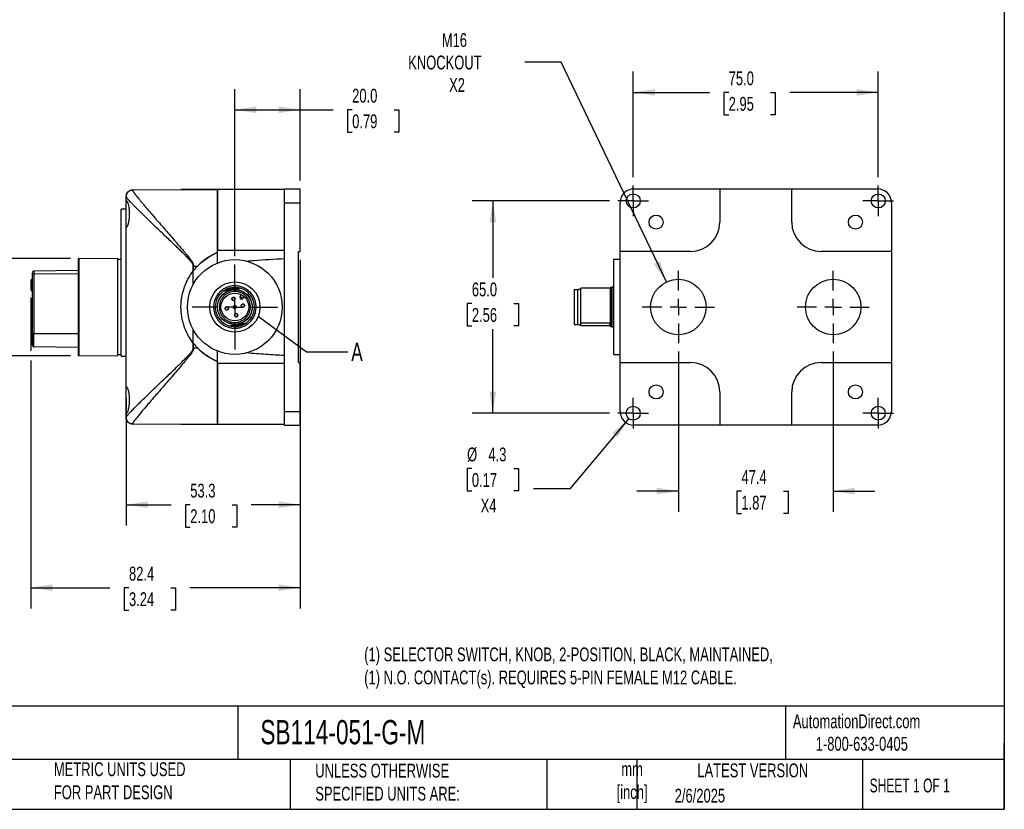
# Model space of a CAD drawing. Header units: millimetres. Extents: x 13 to 546, y 13 to 419.
# Tile 7 of 9: x 245 to 546, y 13 to 254. Entities that reach past the tile are written whole.
import ezdxf

# ---------------------------------------------------------------- set-up
doc = ezdxf.new("R2010")
doc.units = ezdxf.units.MM
doc.header["$LTSCALE"] = 2
doc.linetypes.add('SLD-Center', pattern=[19.05, 15.24, -1.27, 1.27, -1.27])
doc.linetypes.add('SLD-Solid', pattern=[0])
doc.layers.add('CENTER', color=40, linetype='SLD-Center')
doc.layers.add('DIMENSIONS', color=140, linetype='SLD-Solid', lineweight=25)
doc.layers.add('TEXT', color=140, linetype='SLD-Solid', lineweight=25)
doc.styles.add('SLDTEXTSTYLE0', font='TXT', dxfattribs={"width": 0.7})
doc.styles.add('SLDTEXTSTYLE1', font='TXT', dxfattribs={"width": 0.65})
doc.dimstyles.new('SLDDIMSTYLE0', dxfattribs={"dimtxt": 4.316016, "dimasz": 6.604, "dimexe": 0, "dimexo": 0.0625, "dimgap": 1.079004, "dimtad": 0, "dimtih": 1, "dimtoh": 1, "dimrnd": 1e-09, "dimzin": 4, "dimdsep": 46, "dimtxsty": 'SLDTEXTSTYLE0', "dimsah": 1, "dimcen": 0.09, "dimadec": 0, "dimazin": 1, "dimtfac": 1, "dimtofl": 0, "dimtmove": 0, "dimatfit": 3, "dimfxl": 0, "dimfrac": 2, "dimtolj": 1, "dimtzin": 12, "dimarcsym": 0})
doc.dimstyles.new('SLDDIMSTYLE1', dxfattribs={"dimtxt": 4.316016, "dimasz": 6.604, "dimexe": 0, "dimexo": 0.0625, "dimgap": 1.079004, "dimtad": 0, "dimtih": 1, "dimtoh": 1, "dimrnd": 1e-09, "dimzin": 12, "dimdsep": 46, "dimtxsty": 'SLDTEXTSTYLE0', "dimsah": 1, "dimcen": 0.09, "dimadec": 0, "dimazin": 3, "dimtfac": 1, "dimtofl": 0, "dimtmove": 0, "dimatfit": 3, "dimfxl": 0, "dimfrac": 2, "dimtolj": 1, "dimtzin": 12, "dimarcsym": 0})
doc.dimstyles.new('SLDDIMSTYLE2', dxfattribs={"dimtxt": 4.316016, "dimasz": 6.604, "dimexe": 0, "dimexo": 0.0625, "dimgap": 1.079004, "dimtad": 0, "dimtih": 1, "dimtoh": 1, "dimrnd": 1e-09, "dimzin": 12, "dimdsep": 46, "dimtxsty": 'SLDTEXTSTYLE0', "dimsah": 1, "dimcen": 0.09, "dimadec": 0, "dimazin": 3, "dimtfac": 1, "dimtmove": 0, "dimatfit": 0, "dimfxl": 0, "dimfrac": 2, "dimtolj": 1, "dimtzin": 12, "dimarcsym": 0})
doc.dimstyles.new('SLDDIMSTYLE3', dxfattribs={"dimtxt": 0.18, "dimasz": 6.604, "dimexe": 0, "dimexo": 0.0625, "dimgap": 0, "dimtad": 0, "dimtih": 1, "dimtoh": 1, "dimdec": 0, "dimrnd": 1e-09, "dimzin": 0, "dimdsep": 46, "dimtxsty": 'Standard', "dimblk1": 'NONE', "dimblk2": 'NONE', "dimsah": 1, "dimcen": 0.09, "dimadec": 0, "dimazin": 0, "dimtfac": 6.604, "dimtdec": 0, "dimtofl": 0, "dimtmove": 0, "dimatfit": 3, "dimldrblk": 'NONE', "dimfxl": 0, "dimfrac": 2, "dimtolj": 1, "dimtzin": 0, "dimarcsym": 0})
doc.dimstyles.new('SLDDIMSTYLE4', dxfattribs={"dimtxt": 4.316016, "dimasz": 6.604, "dimexe": 0, "dimexo": 0.0625, "dimgap": 1.079004, "dimtad": 0, "dimtih": 1, "dimtoh": 1, "dimrnd": 1e-09, "dimzin": 12, "dimdsep": 46, "dimtxsty": 'SLDTEXTSTYLE0', "dimsah": 1, "dimcen": 0, "dimadec": 0, "dimazin": 3, "dimtfac": 1, "dimtofl": 0, "dimtmove": 0, "dimatfit": 3, "dimfxl": 0, "dimfrac": 2, "dimtolj": 1, "dimtzin": 12, "dimarcsym": 0})
doc.dimstyles.new('SLDDIMSTYLE5', dxfattribs={"dimtxt": 4.316016, "dimasz": 6.604, "dimexe": 0, "dimexo": 0.0625, "dimgap": 1.079004, "dimtad": 0, "dimtih": 1, "dimtoh": 1, "dimrnd": 1e-09, "dimzin": 12, "dimdsep": 46, "dimtxsty": 'SLDTEXTSTYLE0', "dimsah": 1, "dimcen": 0, "dimadec": 0, "dimazin": 3, "dimtfac": 1, "dimtofl": 0, "dimtmove": 0, "dimatfit": 3, "dimfxl": 0, "dimfrac": 2, "dimtolj": 1, "dimtzin": 12, "dimarcsym": 0})

# ---------------------------------------------------------------- blocks, each defined once
blk = doc.blocks.new('_D_3')
at = {"layer": 'DIMENSIONS'}
for p, q in [((310.6, 182.05), (310.6, 233.21)), ((330.6, 205.16), (330.6, 233.21)), ((310.6, 226.86), (330.6, 226.86)), ((330.6, 226.86), (340.66, 226.86)), ((346.51, 226.86), (345.06, 226.86)), ((345.06, 226.86), (345.06, 220)), ((359.34, 226.86), (360.79, 226.86)), ((360.79, 226.86), (360.79, 220)), ((345.06, 220), (346.51, 220)), ((360.79, 220), (359.34, 220))]:
    blk.add_line(p, q, dxfattribs=at)
for points in [[(310.6, 226.86), (317.21, 225.84), (317.21, 227.87)], [(330.6, 226.86), (324, 227.87), (324, 225.84)]]:
    blk.add_solid(points, dxfattribs=at)
at = {"layer": 'DIMENSIONS', "char_height": 4.233, "attachment_point": 1, "style": 'SLDTEXTSTYLE0'}
for s, insert in [('20.0', (346.51, 233.28)), ('0.79', (346.51, 225.45))]:
    blk.add_mtext(s, dxfattribs=dict(at, insert=insert))
blk = doc.blocks.new('_D_4')
at = {"layer": 'DIMENSIONS'}
for p, q in [((330.6, 180.93), (330.6, 99.61)), ((277.3, 138.62), (277.3, 99.61)), ((277.3, 105.96), (291.1, 105.96)), ((296.95, 105.96), (295.5, 105.96)), ((295.5, 105.96), (295.5, 99.1)), ((309.78, 105.96), (311.23, 105.96)), ((311.23, 105.96), (311.23, 99.1)), ((330.6, 105.96), (315.62, 105.96)), ((295.5, 99.1), (296.95, 99.1)), ((311.23, 99.1), (309.78, 99.1))]:
    blk.add_line(p, q, dxfattribs=at)
for points in [[(277.3, 105.96), (283.91, 104.94), (283.91, 106.98)], [(330.6, 105.96), (324, 106.98), (324, 104.94)]]:
    blk.add_solid(points, dxfattribs=at)
at = {"layer": 'DIMENSIONS', "char_height": 4.233, "attachment_point": 1, "style": 'SLDTEXTSTYLE0'}
for s, insert in [('53.3', (296.95, 112.38)), ('2.10', (296.95, 104.56))]:
    blk.add_mtext(s, dxfattribs=dict(at, insert=insert))
blk = doc.blocks.new('_D_5')
at = {"layer": 'DIMENSIONS'}
for p, q in [((248.2, 169.27), (248.2, 153.1)), ((248.2, 150.05), (248.2, 74.2)), ((330.6, 127.78), (330.6, 74.2)), ((248.2, 80.55), (272.35, 80.55)), ((278.2, 80.55), (276.75, 80.55)), ((276.75, 80.55), (276.75, 73.69)), ((291.02, 80.55), (292.47, 80.55)), ((292.47, 80.55), (292.47, 73.69)), ((330.6, 80.55), (296.87, 80.55)), ((276.75, 73.69), (278.2, 73.69)), ((292.47, 73.69), (291.02, 73.69))]:
    blk.add_line(p, q, dxfattribs=at)
for points in [[(248.2, 80.55), (254.81, 79.54), (254.81, 81.57)], [(330.6, 80.55), (324, 81.57), (324, 79.54)]]:
    blk.add_solid(points, dxfattribs=at)
at = {"layer": 'DIMENSIONS', "char_height": 4.233, "attachment_point": 1, "style": 'SLDTEXTSTYLE0'}
for s, insert in [('82.4', (278.2, 86.97)), ('3.24', (278.2, 79.15))]:
    blk.add_mtext(s, dxfattribs=dict(at, insert=insert))
blk = doc.blocks.new('_D_6')
at = {"layer": 'DIMENSIONS'}
for p, q in [((223.13, 181.37), (223.13, 194.07)), ((260.26, 181.37), (216.78, 181.37)), ((216.72, 165.7), (215.27, 165.7)), ((215.27, 165.7), (215.27, 158.84)), ((229.54, 165.7), (230.99, 165.7)), ((230.99, 165.7), (230.99, 158.84)), ((215.27, 158.84), (216.72, 158.84)), ((230.99, 158.84), (229.54, 158.84)), ((260.26, 151.57), (216.78, 151.57)), ((223.13, 151.57), (223.13, 138.87))]:
    blk.add_line(p, q, dxfattribs=at)
for points in [[(223.13, 181.37), (224.14, 187.97), (222.11, 187.97)], [(223.13, 151.57), (222.11, 144.97), (224.14, 144.97)]]:
    blk.add_solid(points, dxfattribs=at)
at = {"layer": 'DIMENSIONS', "char_height": 4.233, "attachment_point": 1, "style": 'SLDTEXTSTYLE0'}
for s, insert in [('%%c', (213.46, 172.12)), ('29.8', (219.97, 172.12)), ('1.17', (216.72, 164.3))]:
    blk.add_mtext(s, dxfattribs=dict(at, insert=insert))
blk = doc.blocks.new('SW_CENTERMARKSYMBOL_8')
at = {"layer": 'CENTER', "color": 0}
for p, q in [((0, 5.08), (0, 13.04)), ((-5.08, 0), (-13.04, 0)), ((0, 0), (-2.54, 0)), ((0, 0), (0, 2.54)), ((0, 0), (0, -2.54)), ((0, 0), (2.54, 0)), ((5.08, 0), (13.04, 0)), ((0, -5.08), (0, -13.04))]:
    blk.add_line(p, q, dxfattribs=at)
blk = doc.blocks.new('_None')
blk = doc.blocks.new('_D_9')
at = {"layer": 'DIMENSIONS'}
for p, q in [((410.44, 241.41), (399.33, 241.41)), ((442.66, 174.14), (410.44, 241.41))]:
    blk.add_line(p, q, dxfattribs=at)
blk.add_solid([(442.66, 174.14), (440.73, 180.53), (438.9, 179.65)], dxfattribs=at)
at = {"layer": 'DIMENSIONS', "char_height": 4.233, "attachment_point": 1, "style": 'SLDTEXTSTYLE0'}
for s, insert in [('M16', (373.94, 250.3)), ('KNOCKOUT', (363.66, 243.44)), ('X2', (376.18, 236.58))]:
    blk.add_mtext(s, dxfattribs=dict(at, insert=insert))
blk = doc.blocks.new('_D_10')
at = {"layer": 'DIMENSIONS'}
for p, q in [((425.31, 198.97), (383.21, 198.97)), ((389.56, 198.97), (389.56, 175.38)), ((383.14, 167.56), (381.69, 167.56)), ((381.69, 167.56), (381.69, 160.7)), ((395.97, 167.56), (397.42, 167.56)), ((397.42, 167.56), (397.42, 160.7)), ((381.69, 160.7), (383.14, 160.7)), ((389.56, 133.97), (389.56, 159.73)), ((397.42, 160.7), (395.97, 160.7)), ((425.31, 133.97), (383.21, 133.97))]:
    blk.add_line(p, q, dxfattribs=at)
for points in [[(389.56, 198.97), (388.54, 192.37), (390.57, 192.37)], [(389.56, 133.97), (390.57, 140.58), (388.54, 140.58)]]:
    blk.add_solid(points, dxfattribs=at)
at = {"layer": 'DIMENSIONS', "char_height": 4.233, "attachment_point": 1, "style": 'SLDTEXTSTYLE0'}
for s, insert in [('65.0', (383.14, 173.98)), ('2.56', (383.14, 166.16))]:
    blk.add_mtext(s, dxfattribs=dict(at, insert=insert))
blk = doc.blocks.new('_D_11')
at = {"layer": 'DIMENSIONS'}
for p, q in [((432.54, 206.2), (432.54, 238.54)), ((507.54, 206.2), (507.54, 238.54)), ((432.54, 232.19), (455.89, 232.19)), ((461.74, 232.19), (460.29, 232.19)), ((460.29, 232.19), (460.29, 225.33)), ((474.56, 232.19), (476.01, 232.19)), ((476.01, 232.19), (476.01, 225.33)), ((507.54, 232.19), (480.41, 232.19)), ((460.29, 225.33), (461.74, 225.33)), ((476.01, 225.33), (474.56, 225.33))]:
    blk.add_line(p, q, dxfattribs=at)
for points in [[(432.54, 232.19), (439.14, 231.17), (439.14, 233.2)], [(507.54, 232.19), (500.93, 233.2), (500.93, 231.17)]]:
    blk.add_solid(points, dxfattribs=at)
at = {"layer": 'DIMENSIONS', "char_height": 4.233, "attachment_point": 1, "style": 'SLDTEXTSTYLE0'}
for s, insert in [('75.0', (461.74, 238.61)), ('2.95', (461.74, 230.79))]:
    blk.add_mtext(s, dxfattribs=dict(at, insert=insert))
blk = doc.blocks.new('_D_12')
at = {"layer": 'DIMENSIONS'}
for p, q in [((431.16, 132.32), (413.16, 110.77)), ((383.14, 117.04), (381.69, 117.04)), ((381.69, 117.04), (381.69, 110.18)), ((395.97, 117.04), (397.42, 117.04)), ((397.42, 117.04), (397.42, 110.18)), ((381.69, 110.18), (383.14, 110.18)), ((397.42, 110.18), (395.97, 110.18)), ((413.16, 110.77), (402.04, 110.77))]:
    blk.add_line(p, q, dxfattribs=at)
blk.add_solid([(431.16, 132.32), (426.14, 127.9), (427.7, 126.6)], dxfattribs=at)
at = {"layer": 'DIMENSIONS', "char_height": 4.233, "attachment_point": 1, "style": 'SLDTEXTSTYLE0'}
for s, insert in [('%%c', (381.68, 123.46)), ('4.3', (388.2, 123.46)), ('0.17', (383.14, 115.64)), ('X4', (385.83, 107.81))]:
    blk.add_mtext(s, dxfattribs=dict(at, insert=insert))
blk = doc.blocks.new('_D_13')
at = {"layer": 'DIMENSIONS'}
for p, q in [((446.34, 152.89), (446.34, 103.76)), ((493.74, 152.89), (493.74, 103.76)), ((446.34, 110.11), (433.64, 110.11)), ((465.64, 110.11), (464.19, 110.11)), ((464.19, 110.11), (464.19, 103.25)), ((478.47, 110.11), (479.92, 110.11)), ((479.92, 110.11), (479.92, 103.25)), ((493.74, 110.11), (506.44, 110.11)), ((464.19, 103.25), (465.64, 103.25)), ((479.92, 103.25), (478.47, 103.25))]:
    blk.add_line(p, q, dxfattribs=at)
for points in [[(446.34, 110.11), (439.73, 111.13), (439.73, 109.1)], [(493.74, 110.11), (500.34, 109.1), (500.34, 111.13)]]:
    blk.add_solid(points, dxfattribs=at)
at = {"layer": 'DIMENSIONS', "char_height": 4.233, "attachment_point": 1, "style": 'SLDTEXTSTYLE0'}
for s, insert in [('47.4', (465.64, 116.54)), ('1.87', (465.64, 108.71))]:
    blk.add_mtext(s, dxfattribs=dict(at, insert=insert))
blk = doc.blocks.new('SW_CENTERMARKSYMBOL_10')
at = {"layer": 'CENTER', "color": 0}
for p, q in [((0, 2.54), (0, 4.69)), ((-2.54, 0), (-4.69, 0)), ((0, 0), (-2.54, 0)), ((0, 0), (0, 2.54)), ((0, 0), (0, -2.54)), ((0, 0), (2.54, 0)), ((2.54, 0), (4.69, 0)), ((0, -2.54), (0, -4.69))]:
    blk.add_line(p, q, dxfattribs=at)
blk = doc.blocks.new('SW_CENTERMARKSYMBOL_11')
at = {"layer": 'CENTER', "color": 0}
for p, q in [((0, 2.54), (0, 4.69)), ((-2.54, 0), (-4.69, 0)), ((0, 0), (-2.54, 0)), ((0, 0), (0, 2.54)), ((0, 0), (0, -2.54)), ((0, 0), (2.54, 0)), ((2.54, 0), (4.69, 0)), ((0, -2.54), (0, -4.69))]:
    blk.add_line(p, q, dxfattribs=at)
blk = doc.blocks.new('SW_CENTERMARKSYMBOL_12')
at = {"layer": 'CENTER', "color": 0}
for p, q in [((0, 2.54), (0, 4.69)), ((-2.54, 0), (-4.69, 0)), ((0, 0), (-2.54, 0)), ((0, 0), (0, 2.54)), ((0, 0), (0, -2.54)), ((0, 0), (2.54, 0)), ((2.54, 0), (4.69, 0)), ((0, -2.54), (0, -4.69))]:
    blk.add_line(p, q, dxfattribs=at)
blk = doc.blocks.new('SW_CENTERMARKSYMBOL_13')
at = {"layer": 'CENTER', "color": 0}
for p, q in [((0, 2.54), (0, 4.69)), ((-2.54, 0), (-4.69, 0)), ((0, 0), (-2.54, 0)), ((0, 0), (0, 2.54)), ((0, 0), (0, -2.54)), ((0, 0), (2.54, 0)), ((2.54, 0), (4.69, 0)), ((0, -2.54), (0, -4.69))]:
    blk.add_line(p, q, dxfattribs=at)
blk = doc.blocks.new('SW_CENTERMARKSYMBOL_14')
at = {"layer": 'CENTER', "color": 0}
for p, q in [((0, 5.08), (0, 11.04)), ((-5.08, 0), (-11.04, 0)), ((0, 0), (-2.54, 0)), ((0, 0), (0, 2.54)), ((0, 0), (0, -2.54)), ((0, 0), (2.54, 0)), ((5.08, 0), (11.04, 0)), ((0, -5.08), (0, -11.04))]:
    blk.add_line(p, q, dxfattribs=at)
blk = doc.blocks.new('SW_CENTERMARKSYMBOL_15')
at = {"layer": 'CENTER', "color": 0}
for p, q in [((0, 5.08), (0, 11.04)), ((-5.08, 0), (-11.04, 0)), ((0, 0), (-2.54, 0)), ((0, 0), (0, 2.54)), ((0, 0), (0, -2.54)), ((0, 0), (2.54, 0)), ((5.08, 0), (11.04, 0)), ((0, -5.08), (0, -11.04))]:
    blk.add_line(p, q, dxfattribs=at)

msp = doc.modelspace()

# ---------------------------------------------------------------- linework, layer by layer
for p, q in [((279.292, 202.32), (305.303, 202.471)), ((279.292, 202.262), (279.292, 202.32)), ((294.103, 202.471), (294.103, 202.406)), ((304.77, 202.471), (294.103, 202.471)), ((305.303, 202.471), (304.77, 202.471)), ((304.77, 202.471), (304.77, 202.468)), ((325.803, 202.471), (305.303, 202.471)), ((305.303, 202.471), (305.303, 183.732)), ((305.303, 183.732), (305.303, 202.471)), ((325.803, 202.618), (330.603, 202.618)), ((325.803, 198.418), (325.803, 202.618)), ((330.603, 198.418), (330.603, 202.618)), ((432.736, 202.618), (459.036, 202.618)), ((459.036, 202.618), (459.036, 192.471)), ((459.036, 202.616), (481.036, 202.616)), ((481.036, 192.471), (481.036, 202.618)), ((481.036, 202.618), (507.336, 202.618)), ((277.303, 198.157), (277.303, 200.267)), ((275.803, 151.471), (275.803, 196.471)), ((277.303, 196.471), (275.803, 196.471)), ((277.303, 191.786), (277.303, 198.157)), ((325.803, 198.418), (330.603, 198.418)), ((325.803, 181.342), (325.803, 198.418)), ((330.603, 183.471), (330.603, 198.418)), ((428.536, 183.471), (428.536, 198.418)), ((511.536, 198.418), (511.536, 183.471)), ((277.303, 141.157), (277.303, 191.786)), ((262.803, 181.369), (262.603, 181.171)), ((262.603, 181.171), (262.603, 158.417)), ((274.803, 181.265), (262.803, 181.369)), ((262.803, 181.369), (262.803, 151.573)), ((274.803, 151.678), (274.803, 181.265)), ((275.803, 180.971), (274.803, 180.971)), ((305.303, 179.968), (305.303, 183.732)), ((325.803, 183.732), (305.303, 183.732)), ((325.803, 151.601), (325.803, 181.342)), ((330.103, 183.471), (330.603, 183.471)), ((330.103, 149.471), (330.103, 183.471)), ((428.536, 180.971), (426.536, 180.971)), ((426.536, 180.971), (426.536, 151.971)), ((450.036, 183.471), (428.536, 183.471)), ((428.536, 149.471), (428.536, 183.471)), ((511.536, 183.471), (490.036, 183.471)), ((511.536, 183.471), (511.536, 149.471)), ((297.87, 177.489), (297.87, 178.971)), ((297.988, 178.971), (297.87, 178.971)), ((297.988, 178.971), (299.152, 178.971)), ((297.988, 177.641), (297.988, 178.971)), ((299.152, 178.971), (299.303, 178.971)), ((299.228, 179.05), (299.303, 178.971)), ((248.603, 176.287), (248.603, 158.339)), ((262.603, 177.603), (249.099, 177.485)), ((249.099, 177.485), (249.099, 176.641)), ((249.099, 176.641), (262.603, 176.724)), ((249.099, 176.641), (249.099, 158.339)), ((297.87, 173.407), (297.87, 177.489)), ((248.203, 174.568), (248.203, 171.81)), ((309.699, 171.744), (312.376, 172.203)), ((415.536, 171.771), (414.486, 171.771)), ((414.486, 171.771), (414.486, 167.367)), ((416.536, 171.821), (415.536, 171.821)), ((415.536, 167.376), (415.536, 171.821)), ((416.536, 161.657), (416.536, 172.203)), ((425.536, 172.203), (416.536, 172.203)), ((425.536, 161.657), (425.536, 172.203)), ((426.036, 172.471), (425.736, 172.471)), ((425.736, 172.471), (425.736, 167.486)), ((426.036, 167.486), (426.036, 172.471)), ((307.022, 171.285), (309.699, 171.744)), ((312.245, 169.658), (312.632, 170.206)), ((312.245, 169.658), (312.653, 169.37)), ((312.653, 169.37), (313.061, 169.081)), ((313.061, 169.081), (313.448, 169.628)), ((414.486, 167.367), (414.486, 161.171)), ((415.536, 161.121), (415.536, 167.376)), ((425.736, 167.486), (425.736, 160.471)), ((426.036, 160.471), (426.036, 167.486)), ((308.831, 160.739), (311.508, 161.198)), ((311.508, 161.198), (314.185, 161.657)), ((414.486, 161.171), (415.536, 161.171)), ((415.536, 161.121), (416.536, 161.121)), ((416.536, 161.657), (425.536, 161.657)), ((416.536, 161.198), (416.536, 161.657)), ((416.536, 160.739), (416.536, 161.198)), ((425.536, 160.739), (416.536, 160.739)), ((425.536, 161.577), (425.536, 161.657)), ((425.736, 160.471), (426.036, 160.471)), ((249.099, 158.339), (248.603, 158.339)), ((248.603, 158.339), (248.603, 154.971)), ((249.099, 158.339), (262.603, 158.339)), ((249.099, 154.264), (249.099, 158.339)), ((262.603, 158.339), (262.603, 158.417)), ((262.603, 158.339), (262.603, 157.927)), ((262.603, 157.927), (262.603, 154.509)), ((297.87, 155.453), (297.87, 159.536)), ((262.603, 154.097), (249.099, 154.264)), ((262.603, 154.509), (262.603, 154.097)), ((262.603, 154.097), (262.603, 151.771)), ((297.87, 153.971), (297.87, 155.453)), ((297.87, 153.971), (297.988, 153.971)), ((297.988, 153.971), (297.988, 155.302)), ((297.988, 153.971), (299.152, 153.971)), ((299.303, 153.971), (299.152, 153.971)), ((299.303, 153.971), (299.228, 153.893)), ((262.603, 151.771), (262.803, 151.573)), ((262.803, 151.573), (274.803, 151.678)), ((274.803, 151.971), (275.803, 151.971)), ((275.803, 151.471), (277.303, 151.471)), ((305.303, 149.211), (305.303, 152.975)), ((325.803, 134.524), (325.803, 151.601)), ((426.536, 151.971), (428.536, 151.971)), ((325.803, 149.211), (305.303, 149.211)), ((305.303, 149.211), (305.303, 130.471)), ((305.303, 130.471), (305.303, 149.211)), ((330.103, 149.471), (330.603, 149.471)), ((330.603, 134.524), (330.603, 149.471)), ((428.536, 149.471), (450.036, 149.471)), ((428.536, 134.524), (428.536, 149.471)), ((490.036, 149.471), (511.536, 149.471)), ((511.536, 149.471), (511.536, 134.524)), ((277.303, 134.786), (277.303, 141.157)), ((459.036, 140.471), (459.036, 130.324)), ((481.036, 130.324), (481.036, 140.471)), ((277.303, 132.675), (277.303, 134.786)), ((325.803, 134.524), (330.603, 134.524)), ((325.803, 130.324), (325.803, 134.524)), ((330.603, 130.324), (330.603, 134.524)), ((279.292, 130.623), (279.292, 130.68)), ((305.303, 130.471), (279.292, 130.623)), ((294.103, 130.536), (294.103, 130.471)), ((304.77, 130.471), (294.103, 130.471)), ((304.77, 130.474), (304.77, 130.471)), ((305.303, 130.471), (304.77, 130.471)), ((325.803, 130.471), (305.303, 130.471)), ((325.803, 130.324), (330.603, 130.324)), ((459.036, 130.324), (432.736, 130.324)), ((481.036, 130.327), (459.036, 130.327)), ((507.336, 130.324), (481.036, 130.324))]:
    msp.add_line(p, q)
for centre, radius in [((432.536, 198.971), 2.15), ((507.536, 198.971), 2.15), ((439.536, 192.471), 2.15), ((500.536, 192.471), 2.15), ((310.603, 166.471), 14.5), ((446.336, 166.471), 8.5), ((493.736, 166.471), 8.5), ((310.603, 166.471), 5.35), ((310.603, 166.471), 5.3), ((310.603, 166.471), 4.25), ((310.181, 168.935), 0.51), ((308.139, 166.049), 0.51), ((313.067, 166.894), 0.51), ((311.026, 164.007), 0.51), ((439.536, 140.471), 2.15), ((500.536, 140.471), 2.15), ((432.536, 133.971), 2.15), ((507.536, 133.971), 2.15)]:
    msp.add_circle(centre, radius)
for centre, radius, start, end in [((279.303, 200.32), 2, 90.33333, 180), ((450.036, 192.471), 9, 270, 0), ((490.036, 192.471), 9, 180, 270), ((312.103, 166.471), 18, 114.04208, 135.66953), ((304.403, 183.732), 0.9, 294.04208, 0), ((312.103, 166.471), 18, 136.01704, 141.64448), ((248.872, 174.519), 0.67, 113.60071, 175.87051), ((249.103, 176.985), 0.5, 90.5, 180), ((249.04, 176.2), 0.445, 82.32466, 168.67622), ((312.103, 166.471), 18, 141.64448, 142.25761), ((248.872, 171.762), 0.67, 113.60071, 175.87051), ((248.872, 171.858), 0.67, 184.12949, 246.39929), ((310.603, 166.471), 6, 72.81674, 126.64987), ((310.603, 166.471), 6, 306.64987, 72.81674), ((425.736, 172.271), 0.2, 90, 180), ((426.036, 172.971), 0.5, 270, 0), ((310.603, 166.471), 6, 126.64987, 252.81674), ((310.181, 168.935), 0.5, 99.73331, 279.73331), ((310.181, 168.935), 0.5, 279.73331, 99.73331), ((312.653, 169.37), 0.5, 144.73331, 324.73331), ((308.139, 166.049), 0.5, 9.73331, 189.73331), ((308.139, 166.049), 0.5, 189.73331, 9.73331), ((310.603, 166.471), 0.5, 9.73331, 189.73331), ((310.603, 166.471), 0.5, 189.73331, 9.73331), ((313.067, 166.894), 0.5, 9.73331, 189.73331), ((313.067, 166.894), 0.5, 189.73331, 9.73331), ((311.026, 164.007), 0.5, 99.73331, 279.73331), ((311.026, 164.007), 0.5, 279.73331, 99.73331), ((310.603, 166.471), 6, 252.81674, 306.64987), ((425.736, 160.671), 0.2, 180, 270), ((426.036, 159.971), 0.5, 0, 90), ((312.103, 166.471), 18, 217.74239, 218.35552), ((312.103, 166.471), 18, 218.35552, 223.98296), ((312.103, 166.471), 18, 224.33047, 245.95792), ((304.403, 149.211), 0.9, 0, 65.95792), ((450.036, 140.471), 9, 0, 90), ((490.036, 140.471), 9, 90, 180), ((279.303, 132.623), 2, 180, 269.66667)]:
    msp.add_arc(centre, radius, start, end)
for centre, major_axis, ratio, start_param, end_param in [((432.736, 198.418), (0, 4.2), 0.9999831, 0, 1.5707963), ((507.336, 198.418), (0, 4.2), 0.9999831, 4.712389, 6.2831853), ((249.103, 154.971), (0, 0.707), 0.7071068, 1.5707963, 3.132866), ((432.736, 134.524), (0, -4.2), 0.9999831, 4.712389, 6.2831853), ((507.336, 134.524), (0, -4.2), 0.9999831, 0, 1.5707963)]:
    msp.add_ellipse(centre, major_axis=major_axis, ratio=ratio, start_param=start_param, end_param=end_param)
for points, knots in [([(277.379, 200.646), (277.397, 200.776), (277.451, 201.164), (277.858, 201.704), (278.508, 202.169), (279.03, 202.231), (279.292, 202.262)], [0, 0, 0, 0, 0.143419, 0.428946, 0.714473, 1, 1, 1, 1]), ([(279.292, 202.262), (279.293, 202.252), (279.294, 202.23), (279.306, 202.189), (279.324, 202.14), (279.351, 202.083), (279.384, 202.018), (279.426, 201.946), (279.474, 201.866), (279.531, 201.777), (279.595, 201.681), (279.666, 201.578), (279.745, 201.466), (279.831, 201.346), (279.925, 201.218), (280.026, 201.083), (280.135, 200.939), (280.251, 200.787), (280.375, 200.628), (280.507, 200.461), (280.747, 200.158), (281.127, 199.686), (281.691, 198.999), (282.331, 198.229), (283.231, 197.16), (284.471, 195.703), (285.973, 193.954), (287.514, 192.171), (288.977, 190.483), (290.531, 188.697), (291.823, 187.21), (292.909, 185.955), (293.805, 184.915), (294.673, 183.896), (295.336, 183.11), (295.804, 182.554), (296.187, 182.083), (296.607, 181.556), (296.983, 181.065), (297.313, 180.605), (297.571, 180.203), (297.743, 179.886), (297.851, 179.64), (297.929, 179.407), (297.978, 179.185), (297.985, 179.041), (297.988, 178.971)], [0, 0, 0, 0, 0.0104363, 0.0208978, 0.0313876, 0.041909, 0.0524653, 0.0630595, 0.0736949, 0.0843745, 0.0951014, 0.1058787, 0.1167094, 0.1275963, 0.1385424, 0.1495506, 0.1606236, 0.1717642, 0.1829752, 0.1942591, 0.2056186, 0.2418948, 0.27925, 0.3177525, 0.3574647, 0.4287469, 0.5052718, 0.5650711, 0.6292074, 0.6877361, 0.752687, 0.7816686, 0.814436, 0.8566383, 0.8822671, 0.8913158, 0.9107891, 0.9274791, 0.9413889, 0.9566354, 0.9694718, 0.9766833, 0.9832849, 0.9893257, 0.9948699, 1, 1, 1, 1]), ([(277.455, 199.971), (277.454, 199.972), (277.307, 200.153), (277.305, 200.21), (277.303, 200.267)], [0, 0, 0, 0, 0.0072433, 1, 1, 1, 1]), ([(277.303, 198.157), (277.303, 198.394), (277.31, 198.583), (277.333, 198.796), (277.344, 198.856), (277.369, 198.947), (277.384, 198.979), (277.42, 199.018), (277.441, 199.024), (277.487, 199.01), (277.512, 198.99), (277.593, 198.891), (277.657, 198.771), (277.756, 198.526), (277.79, 198.432), (277.859, 198.223), (277.894, 198.107), (277.995, 197.732), (278.059, 197.447), (278.172, 196.805), (278.218, 196.462), (278.266, 195.917), (278.278, 195.728), (278.295, 195.353), (278.299, 195.164), (278.299, 194.786), (278.295, 194.595), (278.279, 194.217), (278.266, 194.032), (278.219, 193.488), (278.172, 193.137), (278.088, 192.661), (278.058, 192.51), (277.995, 192.222), (277.961, 192.086), (277.86, 191.711), (277.79, 191.501), (277.656, 191.17), (277.594, 191.054), (277.512, 190.953), (277.487, 190.933), (277.441, 190.918), (277.421, 190.924), (277.385, 190.962), (277.369, 190.995), (277.344, 191.086), (277.333, 191.145), (277.31, 191.356), (277.303, 191.549), (277.303, 191.786)], [0, 0, 0, 0, 0.0625, 0.0625, 0.09375, 0.09375, 0.125, 0.125, 0.15625, 0.15625, 0.1875, 0.1875, 0.25, 0.25, 0.28125, 0.28125, 0.3125, 0.3125, 0.375, 0.375, 0.4375, 0.4375, 0.46875, 0.46875, 0.5, 0.5, 0.53125, 0.53125, 0.5625, 0.5625, 0.625, 0.625, 0.65625, 0.65625, 0.6875, 0.6875, 0.75, 0.75, 0.8125, 0.8125, 0.84375, 0.84375, 0.875, 0.875, 0.90625, 0.90625, 0.9375, 0.9375, 1, 1, 1, 1]), ([(277.343, 200.653), (277.339, 200.555), (277.33, 200.358), (277.415, 200.096), (277.457, 199.966)], [0, 0, 0, 0, 0.5022942, 1, 1, 1, 1]), ([(297.87, 178.971), (297.862, 179.065), (297.847, 179.263), (297.742, 179.54), (297.599, 179.812), (297.228, 180.369), (296.539, 181.143), (295.55, 182.17), (294.526, 183.182), (293.478, 184.204), (292.448, 185.199), (291.282, 186.319), (290.014, 187.534), (288.644, 188.846), (287.314, 190.122), (286.028, 191.354), (284.93, 192.41), (284.02, 193.286), (283.275, 194.007), (282.575, 194.687), (281.896, 195.35), (281.241, 195.993), (280.616, 196.612), (280.046, 197.181), (279.451, 197.781), (278.861, 198.386), (278.316, 198.962), (277.793, 199.536), (277.583, 199.806), (277.455, 199.971)], [0, 0, 0, 0, 0.00739945, 0.01570043, 0.02316251, 0.03172445, 0.06870782, 0.10512492, 0.14528104, 0.18384294, 0.22284241, 0.26126189, 0.3160067, 0.36824323, 0.42122127, 0.47494534, 0.52620648, 0.5610078, 0.59487629, 0.62782662, 0.65987473, 0.69491066, 0.72905609, 0.76234087, 0.79479724, 0.84147383, 0.88683976, 0.93102784, 1, 1, 1, 1]), ([(299.152, 178.971), (299.962, 179.811), (300.837, 180.556), (302.71, 181.868), (303.707, 182.436), (304.77, 182.91)], [0, 0, 0, 0, 0.5, 0.5, 1, 1, 1, 1]), ([(304.77, 182.91), (304.931, 182.981), (305.066, 183.099), (305.253, 183.388), (305.303, 183.559), (305.303, 183.732)], [0, 0, 0, 0, 0.5, 0.5, 1, 1, 1, 1]), ([(314.122, 180.521), (314.88, 180.586), (318.769, 180.924), (322.665, 181.156), (325.803, 181.342)], [0, 0, 0, 0, 0.1947299, 1, 1, 1, 1]), ([(248.603, 176.793), (248.603, 176.792), (248.603, 176.701), (248.603, 176.493), (248.603, 176.287)], [0, 0, 0, 0, 0.0137935, 1, 1, 1, 1]), ([(297.87, 155.453), (297.259, 156.242), (296.722, 157.07), (295.79, 158.8), (295.395, 159.702), (294.912, 161.115), (294.771, 161.591), (294.529, 162.548), (294.429, 163.03), (294.186, 164.485), (294.104, 165.468), (294.103, 166.962), (294.124, 167.461), (294.205, 168.447), (294.266, 168.936), (294.508, 170.392), (294.748, 171.348), (295.23, 172.759), (295.41, 173.223), (295.806, 174.129), (296.022, 174.572), (296.722, 175.872), (297.259, 176.7), (297.87, 177.489)], [0, 0, 0, 0, 0.125, 0.125, 0.25, 0.25, 0.3125, 0.3125, 0.375, 0.375, 0.5, 0.5, 0.5625, 0.5625, 0.625, 0.625, 0.75, 0.75, 0.8125, 0.8125, 0.875, 0.875, 1, 1, 1, 1]), ([(297.87, 155.453), (297.259, 156.242), (296.722, 157.07), (295.79, 158.8), (295.395, 159.702), (294.912, 161.115), (294.771, 161.591), (294.529, 162.548), (294.429, 163.03), (294.186, 164.485), (294.104, 165.468), (294.103, 166.962), (294.124, 167.461), (294.205, 168.447), (294.266, 168.936), (294.508, 170.392), (294.748, 171.348), (295.23, 172.759), (295.41, 173.223), (295.806, 174.129), (296.022, 174.572), (296.722, 175.872), (297.259, 176.7), (297.87, 177.489)], [0, 0, 0, 0, 0.125, 0.125, 0.25, 0.25, 0.3125, 0.3125, 0.375, 0.375, 0.5, 0.5, 0.5625, 0.5625, 0.625, 0.625, 0.75, 0.75, 0.8125, 0.8125, 0.875, 0.875, 1, 1, 1, 1]), ([(304.197, 165.372), (304.13, 165.763), (304.066, 166.581), (304.204, 167.833), (304.602, 169.084), (305.259, 170.251), (306.14, 171.259), (307.186, 172.051), (308.322, 172.599), (309.498, 172.914), (310.713, 173.009), (311.966, 172.87), (313.216, 172.473), (314.383, 171.816), (315.391, 170.934), (316.183, 169.888), (316.731, 168.753), (317.046, 167.576), (317.141, 166.362), (317.003, 165.109), (316.605, 163.859), (315.948, 162.691), (315.067, 161.684), (314.02, 160.892), (312.885, 160.344), (311.708, 160.029), (310.494, 159.934), (309.241, 160.072), (307.991, 160.47), (306.824, 161.126), (305.816, 162.008), (305.024, 163.054), (304.476, 164.189), (304.264, 164.982), (304.197, 165.372)], [0, 0, 0, 0, 0.029129, 0.0600028, 0.0921602, 0.125, 0.1578398, 0.1899972, 0.220871, 0.25, 0.279129, 0.3100028, 0.3421602, 0.375, 0.4078398, 0.4399972, 0.470871, 0.5, 0.529129, 0.5600028, 0.5921602, 0.625, 0.6578398, 0.6899972, 0.720871, 0.75, 0.779129, 0.8100028, 0.8421602, 0.875, 0.9078398, 0.9399972, 0.970871, 1, 1, 1, 1]), ([(308.244, 171.495), (308.316, 171.528), (308.462, 171.594), (308.768, 171.713), (309.167, 171.84), (309.664, 171.949), (310.168, 172.012), (310.587, 172.025), (310.916, 172.015), (311.075, 172.001), (311.154, 171.994)], [0, 0, 0, 0, 0.0800313, 0.1602839, 0.330052, 0.499998, 0.6697661, 0.8397121, 0.9199321, 1, 1, 1, 1]), ([(311.406, 161.79), (311.112, 161.739), (310.515, 161.692), (309.6, 161.798), (308.694, 162.085), (307.841, 162.565), (307.105, 163.21), (306.532, 163.967), (306.127, 164.795), (305.895, 165.663), (305.825, 166.56), (305.93, 167.475), (306.218, 168.38), (306.698, 169.233), (307.342, 169.97), (308.1, 170.543), (308.927, 170.947), (309.796, 171.18), (310.692, 171.25), (311.607, 171.145), (312.513, 170.857), (313.366, 170.377), (314.102, 169.733), (314.675, 168.975), (315.079, 168.148), (315.312, 167.279), (315.382, 166.382), (315.277, 165.468), (314.989, 164.562), (314.509, 163.709), (313.865, 162.972), (313.107, 162.4), (312.28, 161.995), (311.701, 161.84), (311.406, 161.79)], [0, 0, 0, 0, 0.02999825, 0.06000529, 0.09216137, 0.12499984, 0.15783831, 0.18999439, 0.21998821, 0.24999984, 0.27999366, 0.31000529, 0.34216137, 0.37499984, 0.40783831, 0.43999439, 0.46998821, 0.49999984, 0.52999366, 0.56000529, 0.59216137, 0.62499984, 0.65783831, 0.68999439, 0.71998821, 0.74999984, 0.77999366, 0.81000529, 0.84216137, 0.87499984, 0.90783831, 0.93999439, 0.96999281, 1, 1, 1, 1]), ([(312.963, 161.448), (312.891, 161.415), (312.745, 161.349), (312.439, 161.229), (312.04, 161.102), (311.543, 160.994), (311.039, 160.93), (310.62, 160.917), (310.291, 160.928), (310.132, 160.942), (310.053, 160.949)], [0, 0, 0, 0, 0.0800313, 0.1602839, 0.330052, 0.499998, 0.6697661, 0.8397121, 0.9199321, 1, 1, 1, 1]), ([(425.536, 161.448), (425.536, 161.406), (425.507, 161.364), (425.431, 161.281), (425.384, 161.239), (425.336, 161.198)], [0, 0, 0, 0, 0.5, 0.5, 1, 1, 1, 1]), ([(425.491, 161.043), (425.474, 161.064), (425.434, 161.115), (425.372, 161.167), (425.337, 161.197), (425.336, 161.198)], [0, 0, 0, 0, 0.4052696, 0.9842847, 1, 1, 1, 1]), ([(425.536, 161.577), (425.536, 161.557), (425.536, 161.338), (425.536, 161.007), (425.536, 160.719), (425.536, 160.691), (425.536, 160.678)], [0, 0, 0, 0, 0.0345543, 0.3767653, 0.6996365, 1, 1, 1, 1]), ([(277.303, 132.675), (277.304, 132.685), (277.306, 132.705), (277.319, 132.743), (277.339, 132.788), (277.368, 132.84), (277.405, 132.9), (277.451, 132.966), (277.505, 133.04), (277.567, 133.121), (277.637, 133.208), (277.716, 133.303), (277.803, 133.406), (278.047, 133.686), (278.558, 134.243), (279.482, 135.198), (280.611, 136.329), (281.87, 137.567), (283.276, 138.939), (285.218, 140.817), (287.921, 143.405), (290.781, 146.133), (292.887, 148.167), (294.057, 149.305), (294.964, 150.194), (295.825, 151.055), (296.548, 151.813), (297.064, 152.399), (297.384, 152.807), (297.599, 153.131), (297.728, 153.373), (297.811, 153.589), (297.86, 153.783), (297.866, 153.91), (297.87, 153.971)], [0, 0, 0, 0, 0.010558, 0.0211367, 0.0317389, 0.0423676, 0.0530256, 0.0637158, 0.0744408, 0.0852036, 0.0960068, 0.1068532, 0.1177454, 0.1286861, 0.1910142, 0.2562764, 0.3178415, 0.3823375, 0.4429553, 0.5074365, 0.6256772, 0.7552831, 0.8169214, 0.8488479, 0.8784933, 0.9122224, 0.9398628, 0.9564516, 0.9702874, 0.9783056, 0.9852909, 0.9905819, 0.9954529, 1, 1, 1, 1]), ([(297.988, 153.971), (297.987, 153.932), (297.985, 153.853), (297.969, 153.732), (297.944, 153.607), (297.909, 153.478), (297.864, 153.344), (297.809, 153.207), (297.744, 153.065), (297.668, 152.919), (297.519, 152.656), (297.258, 152.256), (296.877, 151.735), (296.427, 151.158), (295.905, 150.513), (295.256, 149.734), (294.514, 148.858), (293.449, 147.615), (292.093, 146.04), (290.527, 144.236), (288.974, 142.452), (287.515, 140.771), (285.548, 138.503), (283.36, 135.943), (281.531, 133.756), (280.432, 132.395), (279.94, 131.752), (279.686, 131.396), (279.564, 131.218), (279.465, 131.064), (279.387, 130.933), (279.332, 130.825), (279.298, 130.738), (279.294, 130.699), (279.292, 130.68)], [0, 0, 0, 0, 0.002874, 0.0058721, 0.0090122, 0.0123098, 0.0157785, 0.0194298, 0.0232735, 0.0273182, 0.0315711, 0.0456974, 0.0626077, 0.0794395, 0.1000064, 0.1243118, 0.155108, 0.1859247, 0.2475266, 0.3130923, 0.3708939, 0.4350469, 0.4950041, 0.6263997, 0.7451341, 0.8102099, 0.8721414, 0.8907932, 0.9092905, 0.9276484, 0.9458823, 0.9640081, 0.9820419, 1, 1, 1, 1]), ([(304.77, 150.033), (303.707, 150.507), (302.71, 151.074), (300.837, 152.386), (299.962, 153.131), (299.152, 153.971)], [0, 0, 0, 0, 0.5, 0.5, 1, 1, 1, 1]), ([(325.803, 151.601), (323.886, 151.718), (320.052, 151.954), (316.142, 152.224), (314.153, 152.416), (314.075, 152.423)], [0, 0, 0, 0, 0.49008807, 0.98018757, 1, 1, 1, 1]), ([(305.303, 149.211), (305.303, 149.383), (305.253, 149.553), (305.067, 149.843), (304.931, 149.961), (304.77, 150.033)], [0, 0, 0, 0, 0.5, 0.5, 1, 1, 1, 1]), ([(277.303, 141.157), (277.303, 141.394), (277.31, 141.583), (277.333, 141.796), (277.344, 141.856), (277.369, 141.947), (277.384, 141.979), (277.42, 142.018), (277.441, 142.024), (277.487, 142.01), (277.512, 141.99), (277.593, 141.891), (277.657, 141.771), (277.756, 141.526), (277.79, 141.432), (277.859, 141.223), (277.894, 141.107), (277.995, 140.732), (278.059, 140.447), (278.172, 139.805), (278.218, 139.462), (278.266, 138.917), (278.278, 138.728), (278.295, 138.353), (278.299, 138.164), (278.299, 137.786), (278.295, 137.595), (278.279, 137.217), (278.266, 137.032), (278.219, 136.488), (278.172, 136.137), (278.088, 135.661), (278.058, 135.51), (277.995, 135.222), (277.961, 135.086), (277.86, 134.711), (277.79, 134.501), (277.656, 134.17), (277.594, 134.054), (277.512, 133.953), (277.487, 133.933), (277.441, 133.918), (277.421, 133.924), (277.385, 133.962), (277.369, 133.995), (277.344, 134.086), (277.333, 134.145), (277.31, 134.356), (277.303, 134.549), (277.303, 134.786)], [0, 0, 0, 0, 0.0625, 0.0625, 0.09375, 0.09375, 0.125, 0.125, 0.15625, 0.15625, 0.1875, 0.1875, 0.25, 0.25, 0.28125, 0.28125, 0.3125, 0.3125, 0.375, 0.375, 0.4375, 0.4375, 0.46875, 0.46875, 0.5, 0.5, 0.53125, 0.53125, 0.5625, 0.5625, 0.625, 0.625, 0.65625, 0.65625, 0.6875, 0.6875, 0.75, 0.75, 0.8125, 0.8125, 0.84375, 0.84375, 0.875, 0.875, 0.90625, 0.90625, 0.9375, 0.9375, 1, 1, 1, 1]), ([(279.292, 130.68), (278.763, 130.683), (278.258, 130.895), (277.513, 131.642), (277.303, 132.148), (277.303, 132.675)], [0, 0, 0, 0, 0.5, 0.5, 1, 1, 1, 1])]:
    msp.add_open_spline(points, degree=3, knots=knots)
for points in [[(277.303, 200.32), (277.303, 200.32), (277.303, 200.302), (277.303, 200.267)], [(297.87, 177.489), (297.909, 177.54), (297.948, 177.591), (297.988, 177.641)], [(311.907, 172.123), (310.393, 172.472), (308.802, 172.199), (307.491, 171.366)], [(309.3, 160.82), (310.814, 160.47), (312.405, 160.743), (313.716, 161.577)], [(297.988, 155.302), (297.948, 155.352), (297.909, 155.402), (297.87, 155.453)], [(277.303, 132.675), (277.303, 132.64), (277.303, 132.623), (277.303, 132.623)]]:
    msp.add_open_spline(points, degree=3)
at = {"layer": 'TEXT'}
for p, q in [((546.1, 419.1), (546.1, 12.7)), ((546.1, 44.252), (12.7, 44.252)), ((311.518, 44.252), (311.518, 27.94)), ((479.151, 44.252), (479.151, 27.94)), ((546.1, 12.7), (546.1, 33.02)), ((546.1, 27.94), (12.7, 27.94)), ((327.56, 27.94), (327.56, 12.7)), ((406.049, 27.94), (406.049, 12.7)), ((433.624, 27.94), (433.624, 12.7)), ((502.697, 27.94), (502.697, 12.7)), ((12.7, 12.7), (546.1, 12.7))]:
    msp.add_line(p, q, dxfattribs=at)
msp.add_circle((310.603, 166.471), 7.69, dxfattribs=at)

# ---------------------------------------------------------------- block references
at = {"layer": 'CENTER'}
for name, p in [('SW_CENTERMARKSYMBOL_10', (432.536, 198.971)), ('SW_CENTERMARKSYMBOL_13', (507.536, 198.971)), ('SW_CENTERMARKSYMBOL_8', (310.603, 166.471)), ('SW_CENTERMARKSYMBOL_14', (446.336, 166.471)), ('SW_CENTERMARKSYMBOL_15', (493.736, 166.471)), ('SW_CENTERMARKSYMBOL_11', (432.536, 133.971)), ('SW_CENTERMARKSYMBOL_12', (507.536, 133.971))]:
    msp.add_blockref(name, p, dxfattribs=at)

# ---------------------------------------------------------------- texts
at = {"layer": 'TEXT'}
for s, insert, char_height, attachment_point, style in [('A', (346.218, 155.553), 5.644, 1, 'SLDTEXTSTYLE0'), ('(1) SELECTOR SWITCH, KNOB, 2-POSITION, BLACK, MAINTAINED, ^J(1) N.O. CONTACT(s). REQUIRES 5-PIN FEMALE M12 CABLE.', (350.193, 62.243), 4.233333, 1, 'SLDTEXTSTYLE0'), ('SB114-051-G-M', (318.415, 40.022), 7.40833, 1, 'SLDTEXTSTYLE0'), ('AutomationDirect.com', (481.39, 41.753), 4.23333, 1, 'SLDTEXTSTYLE0'), ('1-800-633-0405', (488.383, 34.874), 4.23333, 1, 'SLDTEXTSTYLE0'), ('METRIC UNITS USED ^JFOR PART DESIGN', (255.209, 27.091), 4.23333, 1, 'SLDTEXTSTYLE0'), ('UNLESS OTHERWISE ^JSPECIFIED UNITS ARE:', (335.216, 26.662), 4.23333, 1, 'SLDTEXTSTYLE0'), ('mm^J[inch]', (432.17, 27.158), 4.2333, 2, 'SLDTEXTSTYLE0'), ('LATEST VERSION', (469.104, 26.728), 4.23333, 2, 'SLDTEXTSTYLE0'), ('SHEET 1 OF 1', (504.883, 22.103), 4.23333, 1, 'SLDTEXTSTYLE1'), ('2/6/2025', (445.226, 19.006), 4.2333, 1, 'SLDTEXTSTYLE0')]:
    msp.add_mtext(s, dxfattribs=dict(at, insert=insert, char_height=char_height, attachment_point=attachment_point, style=style))

# ---------------------------------------------------------------- dimensions: what is measured, and where the dimension line sits
at = {"layer": 'DIMENSIONS'}
dim = msp.add_diameter_dim_2p(p1=(450.008, 158.805), p2=(442.665, 174.137), text='M16\\PKNOCKOUT\\PX2', dimstyle='SLDDIMSTYLE4', override={"dimpost": '<>'}, dxfattribs=at)
dim.commit()
dim.dimension.update_dxf_attribs({"geometry": '_D_9', "text_midpoint": (379.91, 241.41), "dimtype": 163})
for base, p1, p2, dimstyle, picture, middle in [((507.536, 232.188), (432.536, 203.661), (507.536, 203.661), 'SLDDIMSTYLE0', '_D_11', (468.148, 232.188)), ((310.603, 226.857), (330.603, 202.618), (310.603, 179.511), 'SLDDIMSTYLE0', '_D_3', (352.923, 226.857)), ((277.303, 105.96), (330.603, 183.471), (277.303, 141.157), 'SLDDIMSTYLE1', '_D_4', (303.364, 105.96)), ((493.736, 110.113), (446.336, 155.431), (493.736, 155.431), 'SLDDIMSTYLE2', '_D_13', (472.056, 110.113))]:
    dim = msp.add_linear_dim(base=base, p1=p1, p2=p2, dimstyle=dimstyle, dxfattribs=at)
    dim.commit()
    dim.dimension.update_dxf_attribs({"geometry": picture, "text_midpoint": middle, "dimtype": 160})
for base, p1, p2, angle, dimstyle, picture, middle in [((389.557, 133.971), (427.846, 198.971), (427.846, 133.971), 90, 'SLDDIMSTYLE0', '_D_10', (389.557, 167.559)), ((330.603, 80.551), (248.203, 171.81), (330.603, 130.324), 0, 'SLDDIMSTYLE1', '_D_5', (284.608, 80.551))]:
    dim = msp.add_linear_dim(base=base, p1=p1, p2=p2, angle=angle, dimstyle=dimstyle, dxfattribs=at)
    dim.commit()
    dim.dimension.update_dxf_attribs({"geometry": picture, "text_midpoint": middle, "dimtype": 160})
dim = msp.add_linear_dim(base=(223.128, 151.573), p1=(262.803, 181.369), p2=(262.803, 151.573), angle=90, text='%%c<>', dimstyle='SLDDIMSTYLE2', dxfattribs=at)
dim.commit()
dim.dimension.update_dxf_attribs({"geometry": '_D_6', "text_midpoint": (223.128, 165.701), "dimtype": 160})
dim = msp.add_diameter_dim_2p(p1=(433.915, 135.621), p2=(431.158, 132.321), text='<>\\PX4', dimstyle='SLDDIMSTYLE5', dxfattribs=at)
dim.commit()
dim.dimension.update_dxf_attribs({"geometry": '_D_12', "text_midpoint": (389.557, 113.003), "dimtype": 163})

# ---------------------------------------------------------------- leaders
at = {"layer": 'TEXT', "has_arrowhead": 0}
msp.add_leader([(317.751, 163.635), (332.518, 152.736), (345.218, 152.736)], dimstyle='SLDDIMSTYLE3', dxfattribs=at)

doc.saveas('drawing.dxf')
